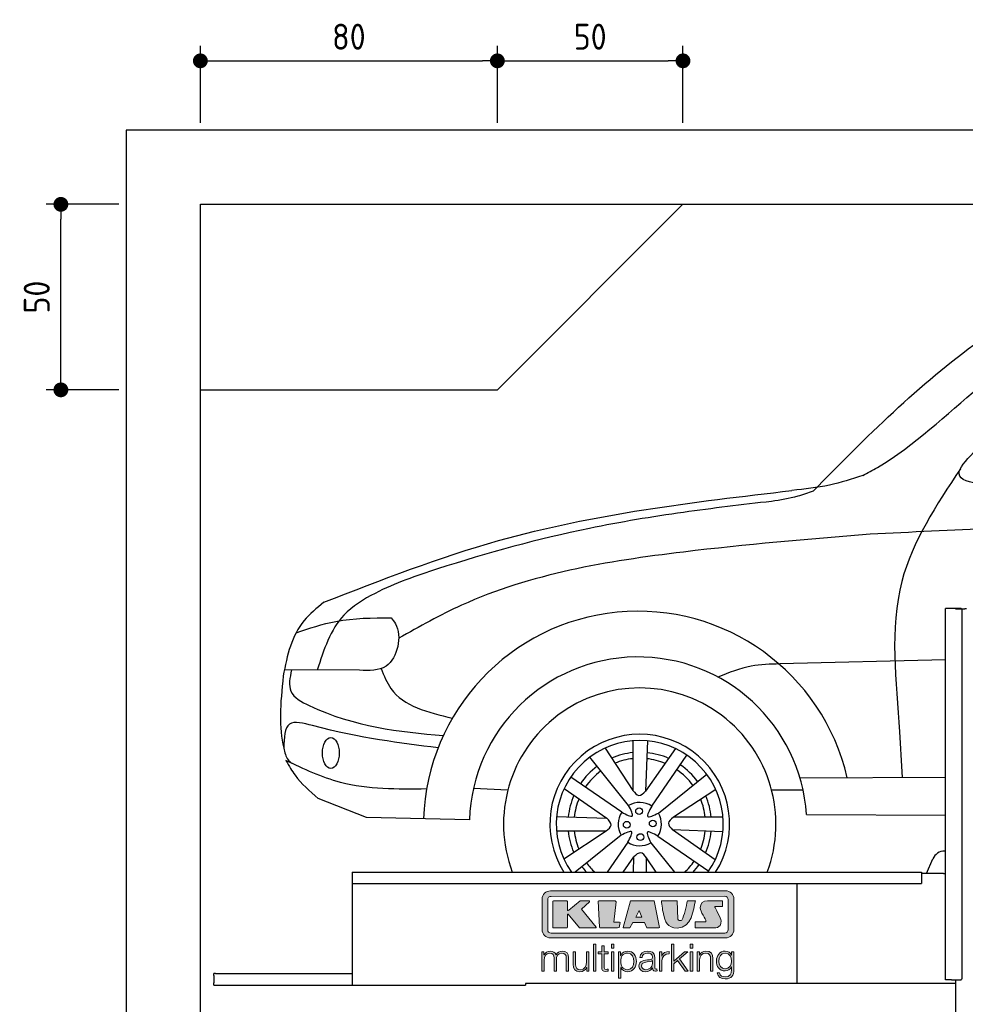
# Model space of a CAD drawing. Header units: millimetres. Extents: x -287 to 6264, y -793 to 4398.
# Tile 2 of 3: x -287 to 2260, y 1744 to 4398. Entities that reach past the tile are written whole.
import ezdxf

# ---------------------------------------------------------------- set-up
doc = ezdxf.new("R2010")
doc.units = ezdxf.units.MM
for name, color, linetype in [('4', 3, 'Continuous'), ('5', 3, 'Continuous'), ('car', 10, 'Continuous'), ('Logo', 7, 'Continuous')]:
    doc.layers.add(name, color=color, linetype=linetype)
doc.styles.get("Standard").update_dxf_attribs({"font": 'ISOCP.SHX'})
doc.dimstyles.new('GEN-ISO$0', dxfattribs={"dimscale": 20, "dimtxt": 3.5, "dimasz": 2, "dimexe": 2, "dimexo": 1, "dimgap": 1.5, "dimtad": 1, "dimdec": 1, "dimlfac": 0.1, "dimdsep": 46, "dimtxsty": 'Standard', "dimblk": 'PUNKT', "dimcen": 2, "dimclrd": 256, "dimclre": 256, "dimclrt": 2, "dimadec": 0, "dimazin": 0, "dimtp": 0.1, "dimtm": 0.1, "dimtfac": 0.71, "dimtdec": 1, "dimtmove": 2, "dimatfit": 3, "dimldrblk": 'PUNKT', "dimfxl": 0, "dimtolj": 1, "dimarcsym": 0})

# ---------------------------------------------------------------- blocks, each defined once
blk = doc.blocks.new('PUNKT')
at = {"layer": '4', "color": 0, "linetype": 'ByBlock'}
blk.add_line((-0.5, 0), (-1, 0), dxfattribs=at)
at = {"layer": '4', "color": 0, "linetype": 'ByBlock', "const_width": 0.5}
blk.add_lwpolyline([(-0.25, 0, 1), (0.25, 0, 1)], format="xyb", close=True, dxfattribs=at)
blk = doc.blocks.new('*D4')
at = {"layer": '5', "lineweight": -2}
for p, q in [((-20, 3900), (-215.7, 3900)), ((-175.7, 3440), (-175.7, 3860)), ((-20, 3400), (-215.7, 3400))]:
    blk.add_line(p, q, dxfattribs=at)
at = {"layer": 'DEFPOINTS', "color": 0}
for p in [(-175.7, 3900), (0, 3900), (0, 3400)]:
    blk.add_point(p, dxfattribs=at)
at = {"layer": '5', "lineweight": -2, "xscale": 40, "yscale": 40, "zscale": 40}
for p, rotation in [((-175.7, 3900), 90), ((-175.7, 3400), 270)]:
    blk.add_blockref('PUNKT', p, dxfattribs=dict(at, rotation=rotation))
at = {"layer": '5', "color": 2, "insert": (-240.7, 3650), "char_height": 70, "attachment_point": 5, "rotation": 90}
blk.add_mtext('\\A1;50', dxfattribs=at)
blk = doc.blocks.new('*D5')
at = {"layer": '5', "lineweight": -2}
for p, q in [((200, 4120), (200, 4326.7)), ((1000, 4120), (1000, 4326.7)), ((240, 4286.7), (960, 4286.7))]:
    blk.add_line(p, q, dxfattribs=at)
at = {"layer": 'DEFPOINTS', "color": 0}
for p in [(1000, 4286.7), (200, 4100), (1000, 4100)]:
    blk.add_point(p, dxfattribs=at)
at = {"layer": '5', "lineweight": -2, "xscale": 40, "yscale": 40, "zscale": 40, "rotation": 180}
blk.add_blockref('PUNKT', (200, 4286.7), dxfattribs=at)
at = {"layer": '5', "lineweight": -2, "xscale": 40, "yscale": 40, "zscale": 40}
blk.add_blockref('PUNKT', (1000, 4286.7), dxfattribs=at)
at = {"layer": '5', "color": 2, "insert": (600, 4351.7), "char_height": 70, "attachment_point": 5}
blk.add_mtext('\\A1;80', dxfattribs=at)
blk = doc.blocks.new('*D6')
at = {"layer": '5', "lineweight": -2}
for p, q in [((1000, 4120), (1000, 4326.7)), ((1500, 4120), (1500, 4326.7)), ((1040, 4286.7), (1460, 4286.7))]:
    blk.add_line(p, q, dxfattribs=at)
at = {"layer": 'DEFPOINTS', "color": 0}
for p in [(1500, 4286.7), (1000, 4100), (1500, 4100)]:
    blk.add_point(p, dxfattribs=at)
at = {"layer": '5', "lineweight": -2, "xscale": 40, "yscale": 40, "zscale": 40, "rotation": 180}
blk.add_blockref('PUNKT', (1000, 4286.7), dxfattribs=at)
at = {"layer": '5', "lineweight": -2, "xscale": 40, "yscale": 40, "zscale": 40}
blk.add_blockref('PUNKT', (1500, 4286.7), dxfattribs=at)
at = {"layer": '5', "color": 2, "insert": (1250, 4351.7), "char_height": 70, "attachment_point": 5}
blk.add_mtext('\\A1;50', dxfattribs=at)
blk = doc.blocks.new('KLAUS')
at = {"layer": 'Logo'}
h = blk.add_hatch(color=8, dxfattribs=at)
h.dxf.hatch_style = 2
edge = h.paths.add_edge_path()
edge.add_spline(control_points=[(3.6, 29.09), (2.88, 29.09), (2.3, 28.51), (2.3, 27.8), (2.3, 27.8), (2.3, 16.11), (2.3, 16.11), (2.3, 15.39), (2.88, 14.81), (3.6, 14.81), (3.6, 14.81), (71.16, 14.81), (71.16, 14.81), (71.88, 14.81), (72.46, 15.39), (72.46, 16.11), (72.46, 16.11), (72.46, 27.8), (72.46, 27.8), (72.46, 28.51), (71.88, 29.09), (71.16, 29.09), (71.16, 29.09), (3.6, 29.09), (3.6, 29.09), (3.6, 29.09), (3.6, 29.09), (3.6, 29.09)], knot_values=[0, 0, 0, 0, 1, 1, 1, 2, 2, 2, 3, 3, 3, 4, 4, 4, 5, 5, 5, 6, 6, 6, 7, 7, 7, 8, 8, 8, 9, 9, 9, 9], degree=3, periodic=0)
edge = h.paths.add_edge_path()
edge.add_spline(control_points=[(3.35, 31.23), (3.35, 31.23), (71.47, 31.23), (71.47, 31.23), (73.26, 31.23), (74.71, 29.77), (74.71, 27.99), (74.71, 27.99), (74.71, 16.17), (74.71, 16.17), (74.71, 14.38), (73.26, 12.93), (71.47, 12.93), (71.47, 12.93), (3.35, 12.93), (3.35, 12.93), (1.56, 12.93), (0.11, 14.38), (0.11, 16.17), (0.11, 16.17), (0.11, 27.99), (0.11, 27.99), (0.11, 29.77), (1.56, 31.23), (3.35, 31.23), (3.35, 31.23), (3.35, 31.23), (3.35, 31.23)], knot_values=[0, 0, 0, 0, 1, 1, 1, 2, 2, 2, 3, 3, 3, 4, 4, 4, 5, 5, 5, 6, 6, 6, 7, 7, 7, 8, 8, 8, 9, 9, 9, 9], degree=3, periodic=0)
h = blk.add_hatch(color=8, dxfattribs=at)
h.dxf.hatch_style = 2
edge = h.paths.add_edge_path()
edge.add_spline(control_points=[(4.5, 27.33), (4.5, 27.33), (9.7, 27.33), (9.7, 27.33), (9.84, 27.33), (9.96, 27.22), (9.96, 27.08), (9.96, 27.08), (9.96, 23.69), (9.96, 23.69), (9.96, 23.69), (9.94, 23.64), (10.04, 23.59), (10.14, 23.53), (10.2, 23.57), (10.2, 23.57), (10.2, 23.57), (10.51, 23.75), (10.51, 23.75), (10.51, 23.75), (14.94, 27.33), (14.94, 27.33), (14.94, 27.33), (18.41, 27.33), (18.41, 27.33), (18.41, 27.33), (18.49, 27.33), (18.56, 27.2), (18.65, 27.04), (18.53, 26.91), (18.53, 26.91), (18.53, 26.91), (15.49, 24.11), (15.49, 24.11), (15.49, 24.11), (21.14, 17.06), (21.14, 17.06), (21.14, 17.06), (21.13, 16.91), (21.13, 16.91), (21.08, 16.84), (20.99, 16.82), (20.99, 16.82), (20.99, 16.82), (14.7, 16.82), (14.7, 16.82), (14.7, 16.82), (10.26, 22.17), (10.26, 22.17), (10.26, 22.17), (10.19, 22.24), (10.08, 22.21), (9.97, 22.18), (9.96, 22.11), (9.96, 22.11), (9.96, 22.11), (9.96, 17.08), (9.96, 17.08), (9.96, 16.94), (9.84, 16.82), (9.7, 16.82), (9.7, 16.82), (4.5, 16.82), (4.5, 16.82), (4.36, 16.82), (4.25, 16.94), (4.25, 17.08), (4.25, 17.08), (4.25, 27.08), (4.25, 27.08), (4.25, 27.22), (4.36, 27.33), (4.5, 27.33), (4.5, 27.33), (4.5, 27.33), (4.5, 27.33)], knot_values=[0, 0, 0, 0, 1, 1, 1, 2, 2, 2, 3, 3, 3, 4, 4, 4, 5, 5, 5, 6, 6, 6, 7, 7, 7, 8, 8, 8, 9, 9, 9, 10, 10, 10, 11, 11, 11, 12, 12, 12, 13, 13, 13, 14, 14, 14, 15, 15, 15, 16, 16, 16, 17, 17, 17, 18, 18, 18, 19, 19, 19, 20, 20, 20, 21, 21, 21, 22, 22, 22, 23, 23, 23, 24, 24, 24, 25, 25, 25, 25], degree=3, periodic=0)
h = blk.add_hatch(color=8, dxfattribs=at)
h.dxf.hatch_style = 2
h.paths.add_polyline_path([(22.42, 17.06), (21.97, 27.15), (22.24, 27.33), (28.55, 27.33), (28.86, 26.97), (28.01, 19.08), (30.26, 19.07), (30.44, 18.95), (30.08, 16.95), (29.49, 16.82), (22.6, 16.82)])
h = blk.add_hatch(color=8, dxfattribs=at)
h.paths.add_polyline_path([(36.52, 21.01), (38.93, 21.01), (37.87, 23.57)])
h.paths.add_polyline_path([(34.52, 27.33), (43.65, 27.33), (45.76, 16.94), (45.57, 16.82), (40.83, 16.82), (39.89, 18.95), (35.42, 18.95), (34.27, 16.82), (31.78, 16.82), (31.66, 17)])
h = blk.add_hatch(color=8, dxfattribs=at)
h.dxf.hatch_style = 2
edge = h.paths.add_edge_path()
edge.add_spline(control_points=[(52.69, 27.32), (52.69, 27.32), (52.88, 20.14), (52.88, 20.14), (53.01, 19.89), (53.2, 19.77), (53.43, 19.71), (53.91, 19.59), (54.43, 19.57), (54.64, 20.03), (55.23, 21.34), (56.27, 25.45), (56.6, 27.33), (56.6, 27.33), (59.77, 27.33), (59.77, 27.33), (58.77, 23.9), (58.56, 16.82), (52.63, 16.76), (48.72, 16.72), (48.01, 19.35), (47.27, 22.24), (46.89, 23.68), (46.54, 27.33), (46.54, 27.33), (46.54, 27.33), (52.69, 27.32), (52.69, 27.32), (52.69, 27.32), (52.69, 27.32), (52.69, 27.32)], knot_values=[0, 0, 0, 0, 1, 1, 1, 2, 2, 2, 3, 3, 3, 4, 4, 4, 5, 5, 5, 6, 6, 6, 7, 7, 7, 8, 8, 8, 9, 9, 9, 10, 10, 10, 10], degree=3, periodic=0)
h = blk.add_hatch(color=8, dxfattribs=at)
h.dxf.hatch_style = 2
edge = h.paths.add_edge_path()
edge.add_spline(control_points=[(64.46, 27.33), (64.46, 27.33), (70.31, 27.33), (70.31, 27.33), (70.31, 26.52), (70.31, 26.02), (70.31, 25.12), (70.31, 25.12), (67.3, 25.12), (67.3, 25.12), (67.24, 25.04), (67.25, 25.11), (67.25, 24.91), (67.25, 24.88), (69.73, 20.38), (69.73, 19.57), (69.73, 16.4), (67.22, 16.81), (65.9, 16.82), (65.9, 16.82), (59.59, 16.82), (59.59, 16.82), (59.59, 17.76), (59.59, 18.23), (59.59, 19.14), (59.59, 19.14), (63.75, 19.14), (63.75, 19.14), (63.82, 19.22), (63.81, 19.11), (63.81, 19.31), (63.81, 20.32), (61.58, 23.06), (61.58, 24.63), (61.58, 26.33), (62.83, 27.34), (64.46, 27.33), (64.46, 27.33), (64.46, 27.33), (64.46, 27.33)], knot_values=[0, 0, 0, 0, 1, 1, 1, 2, 2, 2, 3, 3, 3, 4, 4, 4, 5, 5, 5, 6, 6, 6, 7, 7, 7, 8, 8, 8, 9, 9, 9, 10, 10, 10, 11, 11, 11, 12, 12, 12, 13, 13, 13, 13], degree=3, periodic=0)
h = blk.add_hatch(color=30, dxfattribs=at)
h.dxf.hatch_style = 2
edge = h.paths.add_edge_path()
edge.add_spline(control_points=[(0, 0), (0, 0), (0.92, 0), (0.92, 0), (0.92, 0), (0.92, 4.22), (0.92, 4.22), (0.94, 5.8), (1.58, 7), (3.18, 7), (4.35, 7), (4.77, 6.15), (4.76, 5.12), (4.76, 5.12), (4.76, 0), (4.76, 0), (4.76, 0), (5.68, 0), (5.68, 0), (5.68, 0), (5.68, 4.27), (5.68, 4.27), (5.68, 5.68), (6.14, 7), (7.73, 7), (9.05, 7), (9.52, 6.32), (9.52, 5.08), (9.52, 5.08), (9.52, 0), (9.52, 0), (9.52, 0), (10.44, 0), (10.44, 0), (10.44, 0), (10.44, 5.12), (10.44, 5.12), (10.44, 6.91), (9.59, 7.77), (7.94, 7.77), (6.94, 7.77), (5.99, 7.29), (5.54, 6.3), (5.26, 7.29), (4.36, 7.77), (3.37, 7.77), (2.17, 7.77), (1.38, 7.19), (0.89, 6.28), (0.89, 6.28), (0.85, 6.28), (0.85, 6.28), (0.85, 6.28), (0.85, 7.55), (0.85, 7.55), (0.85, 7.55), (0, 7.55), (0, 7.55), (0, 7.55), (0, 0), (0, 0), (0, 0), (0, 0), (0, 0)], knot_values=[0, 0, 0, 0, 1, 1, 1, 2, 2, 2, 3, 3, 3, 4, 4, 4, 5, 5, 5, 6, 6, 6, 7, 7, 7, 8, 8, 8, 9, 9, 9, 10, 10, 10, 11, 11, 11, 12, 12, 12, 13, 13, 13, 14, 14, 14, 15, 15, 15, 16, 16, 16, 17, 17, 17, 18, 18, 18, 19, 19, 19, 20, 20, 20, 21, 21, 21, 21], degree=3, periodic=0)
h = blk.add_hatch(color=30, dxfattribs=at)
h.dxf.hatch_style = 2
h.paths.add_polyline_path([(20.07, 0), (20.99, 0), (20.99, 10.45), (20.07, 10.45)])
h = blk.add_hatch(color=30, dxfattribs=at)
h.dxf.hatch_style = 2
edge = h.paths.add_edge_path()
edge.add_spline(control_points=[(24.22, 9.82), (24.22, 9.82), (23.3, 9.82), (23.3, 9.82), (23.3, 9.82), (23.3, 7.55), (23.3, 7.55), (23.3, 7.55), (21.98, 7.55), (21.98, 7.55), (21.98, 7.55), (21.98, 6.78), (21.98, 6.78), (21.98, 6.78), (23.3, 6.78), (23.3, 6.78), (23.3, 6.78), (23.3, 1.61), (23.3, 1.61), (23.28, 0.32), (23.71, -0.09), (24.94, -0.09), (25.22, -0.09), (25.48, -0.06), (25.76, -0.06), (25.76, -0.06), (25.76, 0.73), (25.76, 0.73), (25.5, 0.7), (25.23, 0.69), (24.97, 0.69), (24.31, 0.73), (24.22, 1.08), (24.22, 1.68), (24.22, 1.68), (24.22, 6.78), (24.22, 6.78), (24.22, 6.78), (25.76, 6.78), (25.76, 6.78), (25.76, 6.78), (25.76, 7.55), (25.76, 7.55), (25.76, 7.55), (24.22, 7.55), (24.22, 7.55), (24.22, 7.55), (24.22, 9.82), (24.22, 9.82), (24.22, 9.82), (24.22, 9.82), (24.22, 9.82)], knot_values=[0, 0, 0, 0, 1, 1, 1, 2, 2, 2, 3, 3, 3, 4, 4, 4, 5, 5, 5, 6, 6, 6, 7, 7, 7, 8, 8, 8, 9, 9, 9, 10, 10, 10, 11, 11, 11, 12, 12, 12, 13, 13, 13, 14, 14, 14, 15, 15, 15, 16, 16, 16, 17, 17, 17, 17], degree=3, periodic=0)
h = blk.add_hatch(color=30, dxfattribs=at)
h.paths.add_polyline_path([(27.1, 0), (28.03, 0), (28.03, 7.55), (27.1, 7.55)])
h.paths.add_polyline_path([(27.1, 8.98), (28.03, 8.98), (28.03, 10.45), (27.1, 10.45)])
h = blk.add_hatch(color=30, dxfattribs=at)
edge = h.paths.add_edge_path()
edge.add_spline(control_points=[(35.84, 3.78), (35.84, 2.21), (35.12, 0.56), (33.37, 0.56), (31.4, 0.56), (30.72, 2.21), (30.72, 3.78), (30.72, 5.49), (31.33, 7), (33.37, 7), (35.12, 7), (35.84, 5.34), (35.84, 3.78), (35.84, 3.78), (35.84, 3.78), (35.84, 3.78)], knot_values=[0, 0, 0, 0, 1, 1, 1, 2, 2, 2, 3, 3, 3, 4, 4, 4, 5, 5, 5, 5], degree=3, periodic=0)
edge = h.paths.add_edge_path()
edge.add_spline(control_points=[(29.79, -2.8), (29.79, -2.8), (30.72, -2.8), (30.72, -2.8), (30.72, -2.8), (30.72, 1.43), (30.72, 1.43), (30.72, 1.43), (30.74, 1.43), (30.74, 1.43), (31.14, 0.35), (32.24, -0.22), (33.37, -0.22), (35.66, -0.22), (36.76, 1.64), (36.76, 3.78), (36.76, 5.91), (35.66, 7.77), (33.37, 7.77), (32.15, 7.77), (31.1, 7.14), (30.67, 6.12), (30.67, 6.12), (30.64, 6.12), (30.64, 6.12), (30.64, 6.12), (30.64, 7.55), (30.64, 7.55), (30.64, 7.55), (29.79, 7.55), (29.79, 7.55), (29.79, 7.55), (29.79, -2.8), (29.79, -2.8), (29.79, -2.8), (29.79, -2.8), (29.79, -2.8)], knot_values=[0, 0, 0, 0, 1, 1, 1, 2, 2, 2, 3, 3, 3, 4, 4, 4, 5, 5, 5, 6, 6, 6, 7, 7, 7, 8, 8, 8, 9, 9, 9, 10, 10, 10, 11, 11, 11, 12, 12, 12, 12], degree=3, periodic=0)
h = blk.add_hatch(color=30, dxfattribs=at)
edge = h.paths.add_edge_path()
edge.add_spline(control_points=[(43.03, 2.93), (43.04, 1.45), (41.8, 0.56), (40.39, 0.56), (39.53, 0.56), (38.71, 1.13), (38.71, 2.05), (38.71, 3.53), (40.66, 3.51), (42.22, 3.79), (42.47, 3.84), (42.88, 3.91), (43, 4.13), (43, 4.13), (43.03, 4.13), (43.03, 4.13), (43.03, 4.13), (43.03, 2.93), (43.03, 2.93), (43.03, 2.93), (43.03, 2.93), (43.03, 2.93)], knot_values=[0, 0, 0, 0, 1, 1, 1, 2, 2, 2, 3, 3, 3, 4, 4, 4, 5, 5, 5, 6, 6, 6, 7, 7, 7, 7], degree=3, periodic=0)
edge = h.paths.add_edge_path()
edge.add_spline(control_points=[(39.03, 5.24), (39.06, 6.47), (39.91, 7), (41.05, 7), (42.14, 7), (43.03, 6.69), (43.03, 5.45), (43.03, 4.61), (42.6, 4.51), (41.84, 4.42), (39.85, 4.19), (37.79, 4.11), (37.79, 1.99), (37.79, 0.47), (38.93, -0.22), (40.32, -0.22), (41.77, -0.22), (42.43, 0.34), (43.07, 1.32), (43.07, 1.32), (43.1, 1.32), (43.1, 1.32), (43.1, 0.53), (43.25, 0), (44.19, 0), (44.43, 0), (44.58, 0.01), (44.79, 0.06), (44.79, 0.06), (44.79, 0.83), (44.79, 0.83), (44.71, 0.81), (44.6, 0.78), (44.49, 0.78), (44.13, 0.78), (43.95, 0.98), (43.95, 1.33), (43.95, 1.33), (43.95, 5.34), (43.95, 5.34), (43.95, 7.36), (42.5, 7.77), (41.17, 7.77), (39.44, 7.77), (38.2, 7.01), (38.11, 5.24), (38.11, 5.24), (39.03, 5.24), (39.03, 5.24), (39.03, 5.24), (39.03, 5.24), (39.03, 5.24)], knot_values=[0, 0, 0, 0, 1, 1, 1, 2, 2, 2, 3, 3, 3, 4, 4, 4, 5, 5, 5, 6, 6, 6, 7, 7, 7, 8, 8, 8, 9, 9, 9, 10, 10, 10, 11, 11, 11, 12, 12, 12, 13, 13, 13, 14, 14, 14, 15, 15, 15, 16, 16, 16, 17, 17, 17, 17], degree=3, periodic=0)
h = blk.add_hatch(color=30, dxfattribs=at)
h.dxf.hatch_style = 2
edge = h.paths.add_edge_path()
edge.add_spline(control_points=[(45.79, 0), (45.79, 0), (46.71, 0), (46.71, 0), (46.71, 0), (46.71, 4.03), (46.71, 4.03), (46.71, 5.59), (47.85, 6.82), (49.52, 6.73), (49.52, 6.73), (49.52, 7.66), (49.52, 7.66), (48.16, 7.72), (47.14, 7), (46.67, 5.78), (46.67, 5.78), (46.64, 5.78), (46.64, 5.78), (46.64, 5.78), (46.64, 7.55), (46.64, 7.55), (46.64, 7.55), (45.79, 7.55), (45.79, 7.55), (45.79, 7.55), (45.79, 0), (45.79, 0), (45.79, 0), (45.79, 0), (45.79, 0)], knot_values=[0, 0, 0, 0, 1, 1, 1, 2, 2, 2, 3, 3, 3, 4, 4, 4, 5, 5, 5, 6, 6, 6, 7, 7, 7, 8, 8, 8, 9, 9, 9, 10, 10, 10, 10], degree=3, periodic=0)
h = blk.add_hatch(color=30, dxfattribs=at)
h.dxf.hatch_style = 2
h.paths.add_polyline_path([(50.4, 0), (51.32, 0), (51.32, 2.87), (52.82, 4.11), (55.8, 0), (56.96, 0), (53.52, 4.76), (56.74, 7.55), (55.51, 7.55), (51.32, 3.89), (51.32, 10.45), (50.4, 10.45)])
h = blk.add_hatch(color=30, dxfattribs=at)
h.paths.add_polyline_path([(57.74, 0), (58.66, 0), (58.66, 7.55), (57.74, 7.55)])
h.paths.add_polyline_path([(57.74, 8.98), (58.66, 8.98), (58.66, 10.45), (57.74, 10.45)])
h = blk.add_hatch(color=30, dxfattribs=at)
h.dxf.hatch_style = 2
edge = h.paths.add_edge_path()
edge.add_spline(control_points=[(60.41, 0), (60.41, 0), (61.33, 0), (61.33, 0), (61.33, 0), (61.33, 4.41), (61.33, 4.41), (61.36, 5.89), (62.24, 7), (63.7, 7), (65.2, 7), (65.62, 6.02), (65.62, 4.71), (65.62, 4.71), (65.62, 0), (65.62, 0), (65.62, 0), (66.54, 0), (66.54, 0), (66.54, 0), (66.54, 4.86), (66.54, 4.86), (66.54, 6.66), (65.9, 7.77), (63.78, 7.77), (62.71, 7.77), (61.7, 7.16), (61.36, 6.25), (61.36, 6.25), (61.33, 6.25), (61.33, 6.25), (61.33, 6.25), (61.33, 7.55), (61.33, 7.55), (61.33, 7.55), (60.41, 7.55), (60.41, 7.55), (60.41, 7.55), (60.41, 0), (60.41, 0), (60.41, 0), (60.41, 0), (60.41, 0)], knot_values=[0, 0, 0, 0, 1, 1, 1, 2, 2, 2, 3, 3, 3, 4, 4, 4, 5, 5, 5, 6, 6, 6, 7, 7, 7, 8, 8, 8, 9, 9, 9, 10, 10, 10, 11, 11, 11, 12, 12, 12, 13, 13, 13, 14, 14, 14, 14], degree=3, periodic=0)
h = blk.add_hatch(color=30, dxfattribs=at)
edge = h.paths.add_edge_path()
edge.add_spline(control_points=[(71.32, 0.86), (69.62, 0.86), (68.83, 2.34), (68.83, 3.86), (68.83, 5.43), (69.56, 7), (71.32, 7), (73.06, 7), (73.75, 5.34), (73.75, 3.86), (73.75, 2.33), (72.91, 0.86), (71.32, 0.86), (71.32, 0.86), (71.32, 0.86), (71.32, 0.86)], knot_values=[0, 0, 0, 0, 1, 1, 1, 2, 2, 2, 3, 3, 3, 4, 4, 4, 5, 5, 5, 5], degree=3, periodic=0)
edge = h.paths.add_edge_path()
edge.add_spline(control_points=[(74.67, 7.55), (74.67, 7.55), (73.75, 7.55), (73.75, 7.55), (73.75, 7.55), (73.75, 6.25), (73.75, 6.25), (73.75, 6.25), (73.72, 6.25), (73.72, 6.25), (73.35, 7.09), (72.41, 7.77), (71.32, 7.77), (69.13, 7.77), (67.9, 6.05), (67.9, 3.97), (67.9, 1.82), (68.9, 0.09), (71.32, 0.09), (72.4, 0.09), (73.29, 0.72), (73.72, 1.64), (73.72, 1.64), (73.75, 1.64), (73.75, 1.64), (73.75, 1.64), (73.75, 0.61), (73.75, 0.61), (73.75, -1.23), (73.01, -2.24), (71.32, -2.24), (70.29, -2.24), (69.31, -1.85), (69.1, -0.73), (69.1, -0.73), (68.18, -0.73), (68.18, -0.73), (68.31, -2.34), (69.81, -3.02), (71.32, -3.02), (73.79, -3.02), (74.65, -1.64), (74.67, 0.61), (74.67, 0.61), (74.67, 7.55), (74.67, 7.55), (74.67, 7.55), (74.67, 7.55), (74.67, 7.55)], knot_values=[0, 0, 0, 0, 1, 1, 1, 2, 2, 2, 3, 3, 3, 4, 4, 4, 5, 5, 5, 6, 6, 6, 7, 7, 7, 8, 8, 8, 9, 9, 9, 10, 10, 10, 11, 11, 11, 12, 12, 12, 13, 13, 13, 14, 14, 14, 15, 15, 15, 16, 16, 16, 16], degree=3, periodic=0)
h = blk.add_hatch(color=30, dxfattribs=at)
h.dxf.hatch_style = 2
edge = h.paths.add_edge_path()
edge.add_spline(control_points=[(18.31, 7.55), (18.31, 7.55), (17.39, 7.55), (17.39, 7.55), (17.39, 7.55), (17.39, 3.59), (17.39, 3.59), (17.39, 2.05), (16.7, 0.56), (15.12, 0.56), (13.66, 0.56), (13.15, 1.27), (13.1, 2.64), (13.1, 2.64), (13.1, 7.55), (13.1, 7.55), (13.1, 7.55), (12.18, 7.55), (12.18, 7.55), (12.18, 7.55), (12.18, 2.65), (12.18, 2.65), (12.18, 0.89), (12.93, -0.22), (14.83, -0.22), (15.96, -0.22), (16.95, 0.35), (17.44, 1.36), (17.44, 1.36), (17.47, 1.36), (17.47, 1.36), (17.47, 1.36), (17.47, 0), (17.47, 0), (17.47, 0), (18.31, 0), (18.31, 0), (18.31, 0), (18.31, 7.55), (18.31, 7.55), (18.31, 7.55), (18.31, 7.55), (18.31, 7.55)], knot_values=[0, 0, 0, 0, 1, 1, 1, 2, 2, 2, 3, 3, 3, 4, 4, 4, 5, 5, 5, 6, 6, 6, 7, 7, 7, 8, 8, 8, 9, 9, 9, 10, 10, 10, 11, 11, 11, 12, 12, 12, 13, 13, 13, 14, 14, 14, 14], degree=3, periodic=0)
at = {"layer": 'Logo', "lineweight": 0}
for points in [[(22.42, 17.06), (21.97, 27.15), (22.24, 27.33), (28.55, 27.33), (28.86, 26.97), (28.01, 19.08), (30.26, 19.07), (30.44, 18.95), (30.08, 16.95), (29.49, 16.82), (22.6, 16.82), (22.42, 17.06), (22.42, 17.06)], [(34.52, 27.33), (43.65, 27.33), (45.76, 16.94), (45.57, 16.82), (40.83, 16.82), (39.89, 18.95), (35.42, 18.95), (34.27, 16.82), (31.78, 16.82), (31.66, 17), (34.52, 27.33), (34.52, 27.33)], [(36.52, 21.01), (38.93, 21.01), (37.87, 23.57), (36.52, 21.01), (36.52, 21.01)], [(20.07, 0), (20.99, 0), (20.99, 10.45), (20.07, 10.45), (20.07, 0), (20.07, 0)], [(27.1, 8.98), (28.03, 8.98), (28.03, 10.45), (27.1, 10.45), (27.1, 8.98), (27.1, 8.98)], [(50.4, 0), (51.32, 0), (51.32, 2.87), (52.82, 4.11), (55.8, 0), (56.96, 0), (53.52, 4.76), (56.74, 7.55), (55.51, 7.55), (51.32, 3.89), (51.32, 10.45), (50.4, 10.45), (50.4, 0), (50.4, 0)], [(57.74, 8.98), (58.66, 8.98), (58.66, 10.45), (57.74, 10.45), (57.74, 8.98), (57.74, 8.98)], [(27.1, 0), (28.03, 0), (28.03, 7.55), (27.1, 7.55), (27.1, 0), (27.1, 0)], [(57.74, 0), (58.66, 0), (58.66, 7.55), (57.74, 7.55), (57.74, 0), (57.74, 0)]]:
    blk.add_lwpolyline(points, dxfattribs=at)
for points, knots in [([(3.35, 31.23), (3.35, 31.23), (71.47, 31.23), (71.47, 31.23), (73.26, 31.23), (74.71, 29.77), (74.71, 27.99), (74.71, 27.99), (74.71, 16.17), (74.71, 16.17), (74.71, 14.38), (73.26, 12.93), (71.47, 12.93), (71.47, 12.93), (3.35, 12.93), (3.35, 12.93), (1.56, 12.93), (0.11, 14.38), (0.11, 16.17), (0.11, 16.17), (0.11, 27.99), (0.11, 27.99), (0.11, 29.77), (1.56, 31.23), (3.35, 31.23), (3.35, 31.23), (3.35, 31.23), (3.35, 31.23)], [0, 0, 0, 0, 1, 1, 1, 2, 2, 2, 3, 3, 3, 4, 4, 4, 5, 5, 5, 6, 6, 6, 7, 7, 7, 8, 8, 8, 9, 9, 9, 9]), ([(3.6, 29.09), (2.88, 29.09), (2.3, 28.51), (2.3, 27.8), (2.3, 27.8), (2.3, 16.11), (2.3, 16.11), (2.3, 15.39), (2.88, 14.81), (3.6, 14.81), (3.6, 14.81), (71.16, 14.81), (71.16, 14.81), (71.88, 14.81), (72.46, 15.39), (72.46, 16.11), (72.46, 16.11), (72.46, 27.8), (72.46, 27.8), (72.46, 28.51), (71.88, 29.09), (71.16, 29.09), (71.16, 29.09), (3.6, 29.09), (3.6, 29.09), (3.6, 29.09), (3.6, 29.09), (3.6, 29.09)], [0, 0, 0, 0, 1, 1, 1, 2, 2, 2, 3, 3, 3, 4, 4, 4, 5, 5, 5, 6, 6, 6, 7, 7, 7, 8, 8, 8, 9, 9, 9, 9]), ([(4.5, 27.33), (4.5, 27.33), (9.7, 27.33), (9.7, 27.33), (9.84, 27.33), (9.96, 27.22), (9.96, 27.08), (9.96, 27.08), (9.96, 23.69), (9.96, 23.69), (9.96, 23.69), (9.94, 23.64), (10.04, 23.59), (10.14, 23.53), (10.2, 23.57), (10.2, 23.57), (10.2, 23.57), (10.51, 23.75), (10.51, 23.75), (10.51, 23.75), (14.94, 27.33), (14.94, 27.33), (14.94, 27.33), (18.41, 27.33), (18.41, 27.33), (18.41, 27.33), (18.49, 27.33), (18.56, 27.2), (18.65, 27.04), (18.53, 26.91), (18.53, 26.91), (18.53, 26.91), (15.49, 24.11), (15.49, 24.11), (15.49, 24.11), (21.14, 17.06), (21.14, 17.06), (21.14, 17.06), (21.13, 16.91), (21.13, 16.91), (21.08, 16.84), (20.99, 16.82), (20.99, 16.82), (20.99, 16.82), (14.7, 16.82), (14.7, 16.82), (14.7, 16.82), (10.26, 22.17), (10.26, 22.17), (10.26, 22.17), (10.19, 22.24), (10.08, 22.21), (9.97, 22.18), (9.96, 22.11), (9.96, 22.11), (9.96, 22.11), (9.96, 17.08), (9.96, 17.08), (9.96, 16.94), (9.84, 16.82), (9.7, 16.82), (9.7, 16.82), (4.5, 16.82), (4.5, 16.82), (4.36, 16.82), (4.25, 16.94), (4.25, 17.08), (4.25, 17.08), (4.25, 27.08), (4.25, 27.08), (4.25, 27.22), (4.36, 27.33), (4.5, 27.33), (4.5, 27.33), (4.5, 27.33), (4.5, 27.33)], [0, 0, 0, 0, 1, 1, 1, 2, 2, 2, 3, 3, 3, 4, 4, 4, 5, 5, 5, 6, 6, 6, 7, 7, 7, 8, 8, 8, 9, 9, 9, 10, 10, 10, 11, 11, 11, 12, 12, 12, 13, 13, 13, 14, 14, 14, 15, 15, 15, 16, 16, 16, 17, 17, 17, 18, 18, 18, 19, 19, 19, 20, 20, 20, 21, 21, 21, 22, 22, 22, 23, 23, 23, 24, 24, 24, 25, 25, 25, 25]), ([(52.69, 27.32), (52.69, 27.32), (52.88, 20.14), (52.88, 20.14), (53.01, 19.89), (53.2, 19.77), (53.43, 19.71), (53.91, 19.59), (54.43, 19.57), (54.64, 20.03), (55.23, 21.34), (56.27, 25.45), (56.6, 27.33), (56.6, 27.33), (59.77, 27.33), (59.77, 27.33), (58.77, 23.9), (58.56, 16.82), (52.63, 16.76), (48.72, 16.72), (48.01, 19.35), (47.27, 22.24), (46.89, 23.68), (46.54, 27.33), (46.54, 27.33), (46.54, 27.33), (52.69, 27.32), (52.69, 27.32), (52.69, 27.32), (52.69, 27.32), (52.69, 27.32)], [0, 0, 0, 0, 1, 1, 1, 2, 2, 2, 3, 3, 3, 4, 4, 4, 5, 5, 5, 6, 6, 6, 7, 7, 7, 8, 8, 8, 9, 9, 9, 10, 10, 10, 10]), ([(64.46, 27.33), (64.46, 27.33), (70.31, 27.33), (70.31, 27.33), (70.31, 26.52), (70.31, 26.02), (70.31, 25.12), (70.31, 25.12), (67.3, 25.12), (67.3, 25.12), (67.24, 25.04), (67.25, 25.11), (67.25, 24.91), (67.25, 24.88), (69.73, 20.38), (69.73, 19.57), (69.73, 16.4), (67.22, 16.81), (65.9, 16.82), (65.9, 16.82), (59.59, 16.82), (59.59, 16.82), (59.59, 17.76), (59.59, 18.23), (59.59, 19.14), (59.59, 19.14), (63.75, 19.14), (63.75, 19.14), (63.82, 19.22), (63.81, 19.11), (63.81, 19.31), (63.81, 20.32), (61.58, 23.06), (61.58, 24.63), (61.58, 26.33), (62.83, 27.34), (64.46, 27.33), (64.46, 27.33), (64.46, 27.33), (64.46, 27.33)], [0, 0, 0, 0, 1, 1, 1, 2, 2, 2, 3, 3, 3, 4, 4, 4, 5, 5, 5, 6, 6, 6, 7, 7, 7, 8, 8, 8, 9, 9, 9, 10, 10, 10, 11, 11, 11, 12, 12, 12, 13, 13, 13, 13]), ([(0, 0), (0, 0), (0.92, 0), (0.92, 0), (0.92, 0), (0.92, 4.22), (0.92, 4.22), (0.94, 5.8), (1.58, 7), (3.18, 7), (4.35, 7), (4.77, 6.15), (4.76, 5.12), (4.76, 5.12), (4.76, 0), (4.76, 0), (4.76, 0), (5.68, 0), (5.68, 0), (5.68, 0), (5.68, 4.27), (5.68, 4.27), (5.68, 5.68), (6.14, 7), (7.73, 7), (9.05, 7), (9.52, 6.32), (9.52, 5.08), (9.52, 5.08), (9.52, 0), (9.52, 0), (9.52, 0), (10.44, 0), (10.44, 0), (10.44, 0), (10.44, 5.12), (10.44, 5.12), (10.44, 6.91), (9.59, 7.77), (7.94, 7.77), (6.94, 7.77), (5.99, 7.29), (5.54, 6.3), (5.26, 7.29), (4.36, 7.77), (3.37, 7.77), (2.17, 7.77), (1.38, 7.19), (0.89, 6.28), (0.89, 6.28), (0.85, 6.28), (0.85, 6.28), (0.85, 6.28), (0.85, 7.55), (0.85, 7.55), (0.85, 7.55), (0, 7.55), (0, 7.55), (0, 7.55), (0, 0), (0, 0), (0, 0), (0, 0), (0, 0)], [0, 0, 0, 0, 1, 1, 1, 2, 2, 2, 3, 3, 3, 4, 4, 4, 5, 5, 5, 6, 6, 6, 7, 7, 7, 8, 8, 8, 9, 9, 9, 10, 10, 10, 11, 11, 11, 12, 12, 12, 13, 13, 13, 14, 14, 14, 15, 15, 15, 16, 16, 16, 17, 17, 17, 18, 18, 18, 19, 19, 19, 20, 20, 20, 21, 21, 21, 21]), ([(24.22, 9.82), (24.22, 9.82), (23.3, 9.82), (23.3, 9.82), (23.3, 9.82), (23.3, 7.55), (23.3, 7.55), (23.3, 7.55), (21.98, 7.55), (21.98, 7.55), (21.98, 7.55), (21.98, 6.78), (21.98, 6.78), (21.98, 6.78), (23.3, 6.78), (23.3, 6.78), (23.3, 6.78), (23.3, 1.61), (23.3, 1.61), (23.28, 0.32), (23.71, -0.09), (24.94, -0.09), (25.22, -0.09), (25.48, -0.06), (25.76, -0.06), (25.76, -0.06), (25.76, 0.73), (25.76, 0.73), (25.5, 0.7), (25.23, 0.69), (24.97, 0.69), (24.31, 0.73), (24.22, 1.08), (24.22, 1.68), (24.22, 1.68), (24.22, 6.78), (24.22, 6.78), (24.22, 6.78), (25.76, 6.78), (25.76, 6.78), (25.76, 6.78), (25.76, 7.55), (25.76, 7.55), (25.76, 7.55), (24.22, 7.55), (24.22, 7.55), (24.22, 7.55), (24.22, 9.82), (24.22, 9.82), (24.22, 9.82), (24.22, 9.82), (24.22, 9.82)], [0, 0, 0, 0, 1, 1, 1, 2, 2, 2, 3, 3, 3, 4, 4, 4, 5, 5, 5, 6, 6, 6, 7, 7, 7, 8, 8, 8, 9, 9, 9, 10, 10, 10, 11, 11, 11, 12, 12, 12, 13, 13, 13, 14, 14, 14, 15, 15, 15, 16, 16, 16, 17, 17, 17, 17]), ([(29.79, -2.8), (29.79, -2.8), (30.72, -2.8), (30.72, -2.8), (30.72, -2.8), (30.72, 1.43), (30.72, 1.43), (30.72, 1.43), (30.74, 1.43), (30.74, 1.43), (31.14, 0.35), (32.24, -0.22), (33.37, -0.22), (35.66, -0.22), (36.76, 1.64), (36.76, 3.78), (36.76, 5.91), (35.66, 7.77), (33.37, 7.77), (32.15, 7.77), (31.1, 7.14), (30.67, 6.12), (30.67, 6.12), (30.64, 6.12), (30.64, 6.12), (30.64, 6.12), (30.64, 7.55), (30.64, 7.55), (30.64, 7.55), (29.79, 7.55), (29.79, 7.55), (29.79, 7.55), (29.79, -2.8), (29.79, -2.8), (29.79, -2.8), (29.79, -2.8), (29.79, -2.8)], [0, 0, 0, 0, 1, 1, 1, 2, 2, 2, 3, 3, 3, 4, 4, 4, 5, 5, 5, 6, 6, 6, 7, 7, 7, 8, 8, 8, 9, 9, 9, 10, 10, 10, 11, 11, 11, 12, 12, 12, 12]), ([(39.03, 5.24), (39.06, 6.47), (39.91, 7), (41.05, 7), (42.14, 7), (43.03, 6.69), (43.03, 5.45), (43.03, 4.61), (42.6, 4.51), (41.84, 4.42), (39.85, 4.19), (37.79, 4.11), (37.79, 1.99), (37.79, 0.47), (38.93, -0.22), (40.32, -0.22), (41.77, -0.22), (42.43, 0.34), (43.07, 1.32), (43.07, 1.32), (43.1, 1.32), (43.1, 1.32), (43.1, 0.53), (43.25, 0), (44.19, 0), (44.43, 0), (44.58, 0.01), (44.79, 0.06), (44.79, 0.06), (44.79, 0.83), (44.79, 0.83), (44.71, 0.81), (44.6, 0.78), (44.49, 0.78), (44.13, 0.78), (43.95, 0.98), (43.95, 1.33), (43.95, 1.33), (43.95, 5.34), (43.95, 5.34), (43.95, 7.36), (42.5, 7.77), (41.17, 7.77), (39.44, 7.77), (38.2, 7.01), (38.11, 5.24), (38.11, 5.24), (39.03, 5.24), (39.03, 5.24), (39.03, 5.24), (39.03, 5.24), (39.03, 5.24)], [0, 0, 0, 0, 1, 1, 1, 2, 2, 2, 3, 3, 3, 4, 4, 4, 5, 5, 5, 6, 6, 6, 7, 7, 7, 8, 8, 8, 9, 9, 9, 10, 10, 10, 11, 11, 11, 12, 12, 12, 13, 13, 13, 14, 14, 14, 15, 15, 15, 16, 16, 16, 17, 17, 17, 17]), ([(45.79, 0), (45.79, 0), (46.71, 0), (46.71, 0), (46.71, 0), (46.71, 4.03), (46.71, 4.03), (46.71, 5.59), (47.85, 6.82), (49.52, 6.73), (49.52, 6.73), (49.52, 7.66), (49.52, 7.66), (48.16, 7.72), (47.14, 7), (46.67, 5.78), (46.67, 5.78), (46.64, 5.78), (46.64, 5.78), (46.64, 5.78), (46.64, 7.55), (46.64, 7.55), (46.64, 7.55), (45.79, 7.55), (45.79, 7.55), (45.79, 7.55), (45.79, 0), (45.79, 0), (45.79, 0), (45.79, 0), (45.79, 0)], [0, 0, 0, 0, 1, 1, 1, 2, 2, 2, 3, 3, 3, 4, 4, 4, 5, 5, 5, 6, 6, 6, 7, 7, 7, 8, 8, 8, 9, 9, 9, 10, 10, 10, 10]), ([(60.41, 0), (60.41, 0), (61.33, 0), (61.33, 0), (61.33, 0), (61.33, 4.41), (61.33, 4.41), (61.36, 5.89), (62.24, 7), (63.7, 7), (65.2, 7), (65.62, 6.02), (65.62, 4.71), (65.62, 4.71), (65.62, 0), (65.62, 0), (65.62, 0), (66.54, 0), (66.54, 0), (66.54, 0), (66.54, 4.86), (66.54, 4.86), (66.54, 6.66), (65.9, 7.77), (63.78, 7.77), (62.71, 7.77), (61.7, 7.16), (61.36, 6.25), (61.36, 6.25), (61.33, 6.25), (61.33, 6.25), (61.33, 6.25), (61.33, 7.55), (61.33, 7.55), (61.33, 7.55), (60.41, 7.55), (60.41, 7.55), (60.41, 7.55), (60.41, 0), (60.41, 0), (60.41, 0), (60.41, 0), (60.41, 0)], [0, 0, 0, 0, 1, 1, 1, 2, 2, 2, 3, 3, 3, 4, 4, 4, 5, 5, 5, 6, 6, 6, 7, 7, 7, 8, 8, 8, 9, 9, 9, 10, 10, 10, 11, 11, 11, 12, 12, 12, 13, 13, 13, 14, 14, 14, 14]), ([(74.67, 7.55), (74.67, 7.55), (73.75, 7.55), (73.75, 7.55), (73.75, 7.55), (73.75, 6.25), (73.75, 6.25), (73.75, 6.25), (73.72, 6.25), (73.72, 6.25), (73.35, 7.09), (72.41, 7.77), (71.32, 7.77), (69.13, 7.77), (67.9, 6.05), (67.9, 3.97), (67.9, 1.82), (68.9, 0.09), (71.32, 0.09), (72.4, 0.09), (73.29, 0.72), (73.72, 1.64), (73.72, 1.64), (73.75, 1.64), (73.75, 1.64), (73.75, 1.64), (73.75, 0.61), (73.75, 0.61), (73.75, -1.23), (73.01, -2.24), (71.32, -2.24), (70.29, -2.24), (69.31, -1.85), (69.1, -0.73), (69.1, -0.73), (68.18, -0.73), (68.18, -0.73), (68.31, -2.34), (69.81, -3.02), (71.32, -3.02), (73.79, -3.02), (74.65, -1.64), (74.67, 0.61), (74.67, 0.61), (74.67, 7.55), (74.67, 7.55), (74.67, 7.55), (74.67, 7.55), (74.67, 7.55)], [0, 0, 0, 0, 1, 1, 1, 2, 2, 2, 3, 3, 3, 4, 4, 4, 5, 5, 5, 6, 6, 6, 7, 7, 7, 8, 8, 8, 9, 9, 9, 10, 10, 10, 11, 11, 11, 12, 12, 12, 13, 13, 13, 14, 14, 14, 15, 15, 15, 16, 16, 16, 16]), ([(18.31, 7.55), (18.31, 7.55), (17.39, 7.55), (17.39, 7.55), (17.39, 7.55), (17.39, 3.59), (17.39, 3.59), (17.39, 2.05), (16.7, 0.56), (15.12, 0.56), (13.66, 0.56), (13.15, 1.27), (13.1, 2.64), (13.1, 2.64), (13.1, 7.55), (13.1, 7.55), (13.1, 7.55), (12.18, 7.55), (12.18, 7.55), (12.18, 7.55), (12.18, 2.65), (12.18, 2.65), (12.18, 0.89), (12.93, -0.22), (14.83, -0.22), (15.96, -0.22), (16.95, 0.35), (17.44, 1.36), (17.44, 1.36), (17.47, 1.36), (17.47, 1.36), (17.47, 1.36), (17.47, 0), (17.47, 0), (17.47, 0), (18.31, 0), (18.31, 0), (18.31, 0), (18.31, 7.55), (18.31, 7.55), (18.31, 7.55), (18.31, 7.55), (18.31, 7.55)], [0, 0, 0, 0, 1, 1, 1, 2, 2, 2, 3, 3, 3, 4, 4, 4, 5, 5, 5, 6, 6, 6, 7, 7, 7, 8, 8, 8, 9, 9, 9, 10, 10, 10, 11, 11, 11, 12, 12, 12, 13, 13, 13, 14, 14, 14, 14]), ([(35.84, 3.78), (35.84, 2.21), (35.12, 0.56), (33.37, 0.56), (31.4, 0.56), (30.72, 2.21), (30.72, 3.78), (30.72, 5.49), (31.33, 7), (33.37, 7), (35.12, 7), (35.84, 5.34), (35.84, 3.78), (35.84, 3.78), (35.84, 3.78), (35.84, 3.78)], [0, 0, 0, 0, 1, 1, 1, 2, 2, 2, 3, 3, 3, 4, 4, 4, 5, 5, 5, 5]), ([(43.03, 2.93), (43.04, 1.45), (41.8, 0.56), (40.39, 0.56), (39.53, 0.56), (38.71, 1.13), (38.71, 2.05), (38.71, 3.53), (40.66, 3.51), (42.22, 3.79), (42.47, 3.84), (42.88, 3.91), (43, 4.13), (43, 4.13), (43.03, 4.13), (43.03, 4.13), (43.03, 4.13), (43.03, 2.93), (43.03, 2.93), (43.03, 2.93), (43.03, 2.93), (43.03, 2.93)], [0, 0, 0, 0, 1, 1, 1, 2, 2, 2, 3, 3, 3, 4, 4, 4, 5, 5, 5, 6, 6, 6, 7, 7, 7, 7]), ([(71.32, 0.86), (69.62, 0.86), (68.83, 2.34), (68.83, 3.86), (68.83, 5.43), (69.56, 7), (71.32, 7), (73.06, 7), (73.75, 5.34), (73.75, 3.86), (73.75, 2.33), (72.91, 0.86), (71.32, 0.86), (71.32, 0.86), (71.32, 0.86), (71.32, 0.86)], [0, 0, 0, 0, 1, 1, 1, 2, 2, 2, 3, 3, 3, 4, 4, 4, 5, 5, 5, 5])]:
    blk.add_open_spline(points, degree=3, knots=knots, dxfattribs=at)

msp = doc.modelspace()

# ---------------------------------------------------------------- linework, layer by layer
for p, q in [((1000, 3400), (1500, 3900)), ((200, 3400), (1000, 3400)), ((2223.07, 2811), (2207.07, 2811)), ((2207.07, 1861), (2207.07, 2811)), ((2207.07, 1853), (2207.07, 2810)), ((2247.07, 2811), (2223.07, 2811)), ((2234.07, 2810), (2234.07, 2811)), ((2234.07, 2810), (2244.07, 2810)), ((2244.07, 2810), (2259.07, 2810)), ((2252.07, 1816), (2252.07, 2806)), ((2252.07, 1815), (2252.07, 2805)), ((2264.07, 2810), (2259.07, 2810)), ((2204.96, 2157), (2207.07, 2157)), ((2155.82, 2097), (2172.89, 2136.03)), ((608.57, 2100), (2142.07, 2100)), ((608.57, 2100), (608.57, 1796)), ((2142.07, 2100), (2142.07, 2070)), ((2202.07, 2097), (2142.07, 2097)), ((2202.07, 2097), (2207.07, 2097)), ((608.57, 2070), (2142.07, 2070)), ((1807.07, 2070), (1807.07, 1800)), ((2207.07, 1810), (2207.07, 1853)), ((2207.07, 1811), (2207.07, 1853)), ((236, 1822), (236, 1827)), ((241, 1827), (236, 1827)), ((236, 1822), (236, 1802)), ((241, 1827), (608.57, 1827)), ((2223.07, 1810), (2207.07, 1810)), ((2223.07, 1810), (2247.07, 1810)), ((2234.07, 1810), (2234.07, -65.99)), ((236, 1796), (236, 1802)), ((236, 1796), (1076, 1796)), ((2234.07, 1800), (1076, 1800)), ((1076, 1800), (1076, 1796))]:
    msp.add_line(p, q)
msp.add_lwpolyline([(5600, -300), (5600, 4100), (0, 4100), (0, -500), (5600, -500), (5698.53, -500), (5718.66, -452.06), (5691.11, -384.27), (5726.08, -350.37), (5711.24, -300), (200, -300), (200, 3900), (5400, 3900), (5400, -300)])
for centre, radius, start, end in [((2247.07, 2806), 5, 0, 90), ((2204.96, 2122), 35, 90, 156.37062), ((2247.07, 1815), 5, 270, 0)]:
    msp.add_arc(centre, radius, start, end)
at = {"layer": 'car'}
for p, q in [((2207.07, 2672.05), (1760.83, 2661.25)), ((628.54, 2644.36), (426.32, 2645.12)), ((1365.06, 2453.91), (1365.01, 2320.42)), ((1404.02, 2453.73), (1399.35, 2318.19)), ((1290.01, 2434.3), (1365.01, 2320.42)), ((1479.78, 2433.04), (1399.35, 2318.19)), ((1415.8, 2278.4), (1510.37, 2415.51)), ((1353.65, 2279.89), (1249.03, 2410.03)), ((1433.72, 2259.6), (1563.87, 2364.21)), ((1334.84, 2261.96), (1197.74, 2356.53)), ((1814.98, 2354.23), (2207.07, 2356.08)), ((935.61, 2326.29), (1028.53, 2322.46)), ((1180.2, 2325.94), (1295.05, 2245.52)), ((1588.14, 2323.23), (1474.26, 2248.24)), ((1738.69, 2321.94), (1823.26, 2321.85)), ((647.18, 2247.45), (517.71, 2298.71)), ((924.57, 2241.12), (647.18, 2247.45)), ((1159.51, 2250.18), (1295.05, 2245.52)), ((1607.75, 2248.18), (1474.26, 2248.24)), ((1832.6, 2255.4), (2207.07, 2253.91)), ((1159.34, 2211.22), (1292.82, 2211.17)), ((1178.94, 2136.17), (1292.82, 2211.17)), ((1586.88, 2133.46), (1472.03, 2213.89)), ((1607.57, 2209.23), (1472.03, 2213.89)), ((1333.36, 2199.81), (1209.19, 2100)), ((1351.29, 2181), (1295.41, 2100)), ((1413.43, 2179.52), (1477.35, 2100)), ((1432.24, 2197.45), (1569.35, 2102.87)), ((1338.87, 2100), (1367.73, 2141.21)), ((1366.31, 2100), (1367.73, 2141.21)), ((1402.06, 2100), (1402.08, 2138.99)), ((1427.75, 2100), (1402.08, 2138.99))]:
    msp.add_line(p, q, dxfattribs=at)
for centre in [(1381.84, 2264.67), (1348.57, 2228), (1418.51, 2231.4), (1385.24, 2194.73)]:
    msp.add_circle(centre, 9.14, dxfattribs=at)
for centre, radius, start, end in [((1378.94, 2225.5), 577.94, 12.93095, 178.17513), ((1378.94, 2225.5), 454.64, 3.77134, 178.03147), ((1383.54, 2229.7), 366.93, 339.29967, 200.70033), ((1383.54, 2229.7), 242.09, 327.60488, 212.39512), ((1383.54, 2229.7), 224.97, 324.79224, 215.20776), ((1383.54, 2229.7), 193.48, 95.48488, 113.1206), ((1383.54, 2229.7), 193.48, 66.26492, 84.24812), ((1383.54, 2229.7), 177.35, 95.98793, 112.17689), ((1383.54, 2229.7), 177.35, 67.30559, 83.9034), ((1383.54, 2229.7), 193.48, 36.38201, 55.72797), ((1383.54, 2229.7), 193.48, 126.38201, 145.72797), ((1383.54, 2229.7), 177.35, 126.16239, 145.75767), ((1383.54, 2229.7), 177.35, 36.16239, 55.75767), ((1383.54, 2229.7), 193.48, 156.26492, 174.24812), ((1383.54, 2229.7), 177.35, 157.30559, 173.9034), ((1383.54, 2229.7), 58.41, 56.48266, 120.78127), ((1383.54, 2229.7), 177.35, 5.98793, 22.17689), ((1383.54, 2229.7), 193.48, 5.48488, 23.1206), ((1383.54, 2229.7), 58.41, 146.48266, 210.78127), ((1383.54, 2229.7), 58.41, 326.48266, 30.78127), ((1383.54, 2229.7), 193.48, 185.48488, 203.1206), ((1383.54, 2229.7), 177.35, 185.98793, 202.17689), ((1383.54, 2229.7), 177.35, 337.30559, 353.9034), ((1383.54, 2229.7), 193.48, 336.26492, 354.24812), ((1383.54, 2229.7), 58.41, 236.48266, 300.78127), ((1383.54, 2229.7), 177.35, 216.16239, 226.99986), ((1383.54, 2229.7), 177.35, 313.00014, 325.75767), ((1383.54, 2229.7), 193.48, 216.38201, 222.09421), ((1383.54, 2229.7), 193.48, 317.90579, 325.72797)]:
    msp.add_arc(centre, radius, start, end, dxfattribs=at)
msp.add_ellipse((551.39, 2421.36), major_axis=(0, 41.43), ratio=0.5509677, dxfattribs=at)
for points in [[(1984.13, 3168.8), (2023.77, 3190.83), (2298.45, 3408.02), (2610.37, 3637.76), (2732.33, 3718.3), (2912.49, 3766.15), (3147.26, 3786.76), (3737.75, 3797.29), (4498.86, 3759.45)], [(1850.31, 3127.13), (2298.78, 3532.28), (2615.28, 3725.45)], [(2423.6, 3144.96), (2244.21, 3179.9), (2290.88, 3239.27)], [(2247.12, 3187.4), (2089.57, 2883.96), (2083.32, 2478.55), (2090.43, 2355.53)], [(1984.13, 3168.8), (1894.44, 3143.29), (1793.51, 3128.82)], [(532.54, 2827.46), (1003.01, 2993.81), (1793.51, 3128.82)], [(1850.31, 3127.13), (1809.05, 3113.08), (1738.53, 3099.49)], [(1738.53, 3099.49), (1501.3, 3069.84), (1248.02, 3026.63), (839.11, 2917.46), (670.42, 2851.62), (586.82, 2793.05), (514.77, 2644.79)], [(4762.6, 3067.44), (2667.04, 3041.33), (2003.96, 3010.81)], [(2003.96, 3010.81), (1501.29, 2963.02), (903.71, 2819.53), (734.28, 2730.81)], [(457.76, 2745.02), (565.15, 2776.14), (713.56, 2785.69)], [(713.56, 2785.69), (725.25, 2769.8), (700.06, 2655.64), (628.54, 2644.36)], [(1760.83, 2661.25), (1683.86, 2655.46), (1594.23, 2625.94)], [(445.46, 2645.05), (443.88, 2587.7), (493.39, 2549.21), (854.44, 2468.21)], [(686.84, 2648.96), (713.37, 2595.07), (878.78, 2515.07)], [(840.44, 2435.33), (502.1, 2495.07), (440.37, 2499.34), (424.87, 2434.65)], [(424.87, 2434.65), (436.56, 2402.99), (446.22, 2393.66)], [(809.53, 2324.36), (577.7, 2342.01), (430.27, 2401.21)], [(1365.01, 2320.42), (1381.15, 2306.97), (1399.35, 2318.19)], [(1334.84, 2261.96), (1363.08, 2251.48), (1353.65, 2279.89)], [(1415.8, 2278.4), (1405.32, 2250.16), (1433.72, 2259.6)], [(1292.82, 2211.17), (1306.27, 2227.31), (1295.05, 2245.52)], [(1474.26, 2248.24), (1460.81, 2232.09), (1472.03, 2213.89)], [(1351.29, 2181), (1361.76, 2209.25), (1333.36, 2199.81)], [(1432.24, 2197.45), (1404, 2207.92), (1413.43, 2179.52)], [(1402.08, 2138.99), (1385.93, 2152.43), (1367.73, 2141.21)]]:
    msp.add_spline(points, degree=3, dxfattribs=at)
for points, knots in [([(532.54, 2827.46), (513.51, 2811.78), (452.08, 2761.15), (433.16, 2685.36), (423.42, 2629.07)], [0, 0, 0, 0, 72.5072029, 234.0440486, 234.0440486, 234.0440486, 234.0440486]), ([(430.27, 2401.21), (439.34, 2385.96), (459.77, 2348.76), (494.74, 2318.55), (517.71, 2298.71)], [550.221689, 550.221689, 550.221689, 550.221689, 596.4770938, 684.9810497, 684.9810497, 684.9810497, 684.9810497])]:
    msp.add_open_spline(points, degree=3, knots=knots, dxfattribs=at)
msp.add_open_spline([(423.42, 2629.07), (415.08, 2554.11), (410.7, 2489.06), (424.87, 2434.65)], degree=3, dxfattribs=at)

# ---------------------------------------------------------------- block references
at = {"layer": 'Logo', "xscale": 6.929133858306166, "yscale": 6.929133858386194, "zscale": 6.929133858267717, "rotation": 0.01107024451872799}
msp.add_blockref('KLAUS', (1119.64, 1833.48), dxfattribs=at)

# ---------------------------------------------------------------- dimensions: what is measured, and where the dimension line sits
at = {"layer": '5'}
for base, p1, p2, picture, middle in [((1000, 4286.65), (200, 4100), (1000, 4100), '*D5', (600, 4351.65)), ((1500, 4286.65), (1000, 4100), (1500, 4100), '*D6', (1250, 4351.65))]:
    dim = msp.add_linear_dim(base=base, p1=p1, p2=p2, dimstyle='GEN-ISO$0', override={"dimlfac": 0.1}, dxfattribs=at)
    dim.commit()
    dim.dimension.update_dxf_attribs({"geometry": picture, "text_midpoint": middle})
dim = msp.add_linear_dim(base=(-175.68, 3900), p1=(0, 3400), p2=(0, 3900), angle=90, dimstyle='GEN-ISO$0', override={"dimlfac": 0.1}, dxfattribs=at)
dim.commit()
dim.dimension.update_dxf_attribs({"geometry": '*D4', "text_midpoint": (-240.68, 3650)})

doc.saveas('drawing.dxf')
